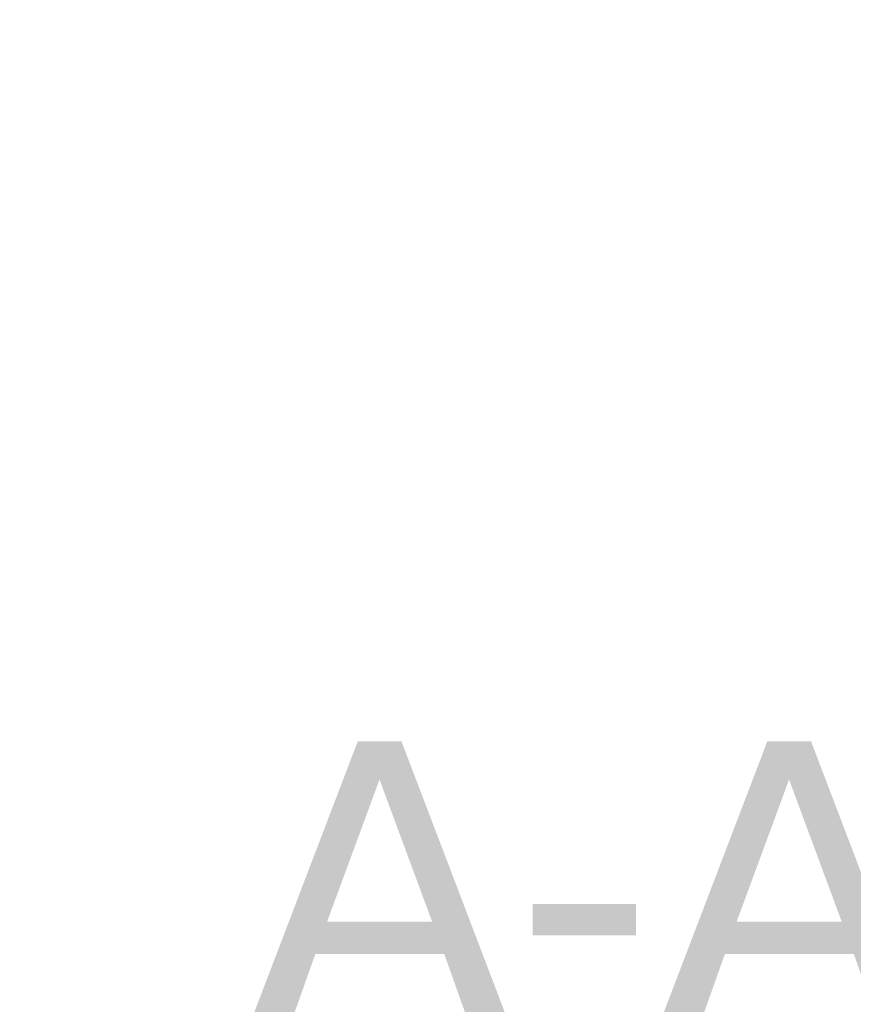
# Model space of a CAD drawing. Header units: millimetres. Extents: x -10668 to 10668, y -400 to 5820.
# Tile 23 of 28: x 2165 to 2311, y 5131 to 5303. Entities that reach past the tile are written whole.
import ezdxf

# ---------------------------------------------------------------- set-up
doc = ezdxf.new("R2010")
doc.units = ezdxf.units.MM
doc.header["$LTSCALE"] = 20
doc.layers.add('Bemaßung (ISO)', color=7, linetype='Continuous', lineweight=25)
doc.layers.add('Symbol (ISO)', color=7, linetype='Continuous', lineweight=25)
doc.styles.add('Farbiger Text', font='verdana.ttf')
doc.styles.add('Notiztext (ISO)', font='verdana.ttf')
doc.dimstyles.new('wedi USA', dxfattribs={"dimscale": 20, "dimtxt": 2.5, "dimasz": 4, "dimexe": 2, "dimexo": 0.8, "dimgap": 0.3, "dimtad": 1, "dimdec": 1, "dimrnd": 1e-08, "dimtxsty": 'Notiztext (ISO)', "dimcen": 0.09, "dimclrd": 7, "dimclre": 7, "dimclrt": 256, "dimadec": 0, "dimazin": 2, "dimtfac": 0.6, "dimtmove": 0, "dimatfit": 3, "dimfxl": 1, "dimtolj": 1, "dimlwd": -1, "dimlwe": -1, "dimarcsym": 0})

# ---------------------------------------------------------------- blocks, each defined once
blk = doc.blocks.new('*D70')
at = {"layer": 'Bemaßung (ISO)', "color": 7, "transparency": 16777216}
for p, q in [((1417.4, 5416.58), (1417.4, 5496.58)), ((2151.08, 5336.58), (1377.4, 5336.58)), ((1417.4, 5306.58), (1417.4, 5336.58)), ((1539.19, 5306.58), (1377.4, 5306.58)), ((1417.4, 5226.58), (1417.4, 5146.58))]:
    blk.add_line(p, q, dxfattribs=at)
for points in [[(1404.07, 5416.58), (1430.73, 5416.58), (1417.4, 5336.58)], [(1404.07, 5226.58), (1430.73, 5226.58), (1417.4, 5306.58)]]:
    blk.add_solid(points, dxfattribs=at)
at = {"layer": 'Defpoints', "color": 0, "transparency": 16777216}
for p in [(1417.4, 5336.58), (2167.08, 5336.58), (1555.19, 5306.58)]:
    blk.add_point(p, dxfattribs=at)
at = {"layer": 'Bemaßung (ISO)', "transparency": 16777216, "insert": (1345.99, 5130.57), "char_height": 50, "attachment_point": 1, "rotation": 90, "style": 'Notiztext (ISO)'}
blk.add_mtext('\\A1;22,5 [7/8]"', dxfattribs=at)

msp = doc.modelspace()

# ---------------------------------------------------------------- texts
at = {"layer": 'Symbol (ISO)', "insert": (2204.59, 5126.58), "char_height": 50, "attachment_point": 7, "style": 'Farbiger Text'}
msp.add_mtext('A-A', dxfattribs=at)

# ---------------------------------------------------------------- dimensions: what is measured, and where the dimension line sits
at = {"layer": 'Bemaßung (ISO)', "color": 7}
dim = msp.add_linear_dim(base=(1417.4, 5336.58), p1=(1555.19, 5306.58), p2=(2167.08, 5336.58), angle=90, text='<>"', dimstyle='wedi USA', override={"dimgap": 0.3, "dimdec": 1, "dimlfac": 0.75, "dimtol": 0, "dimlim": 0, "dimtp": 0, "dimtm": 0, "dimtdec": 2, "dimtofl": 1, "dimatfit": 1}, dxfattribs=at)
dim.commit()
dim.dimension.update_dxf_attribs({"geometry": '*D70', "text_midpoint": (1417.4, 5321.58), "dimtype": 160})

doc.saveas('drawing.dxf')
